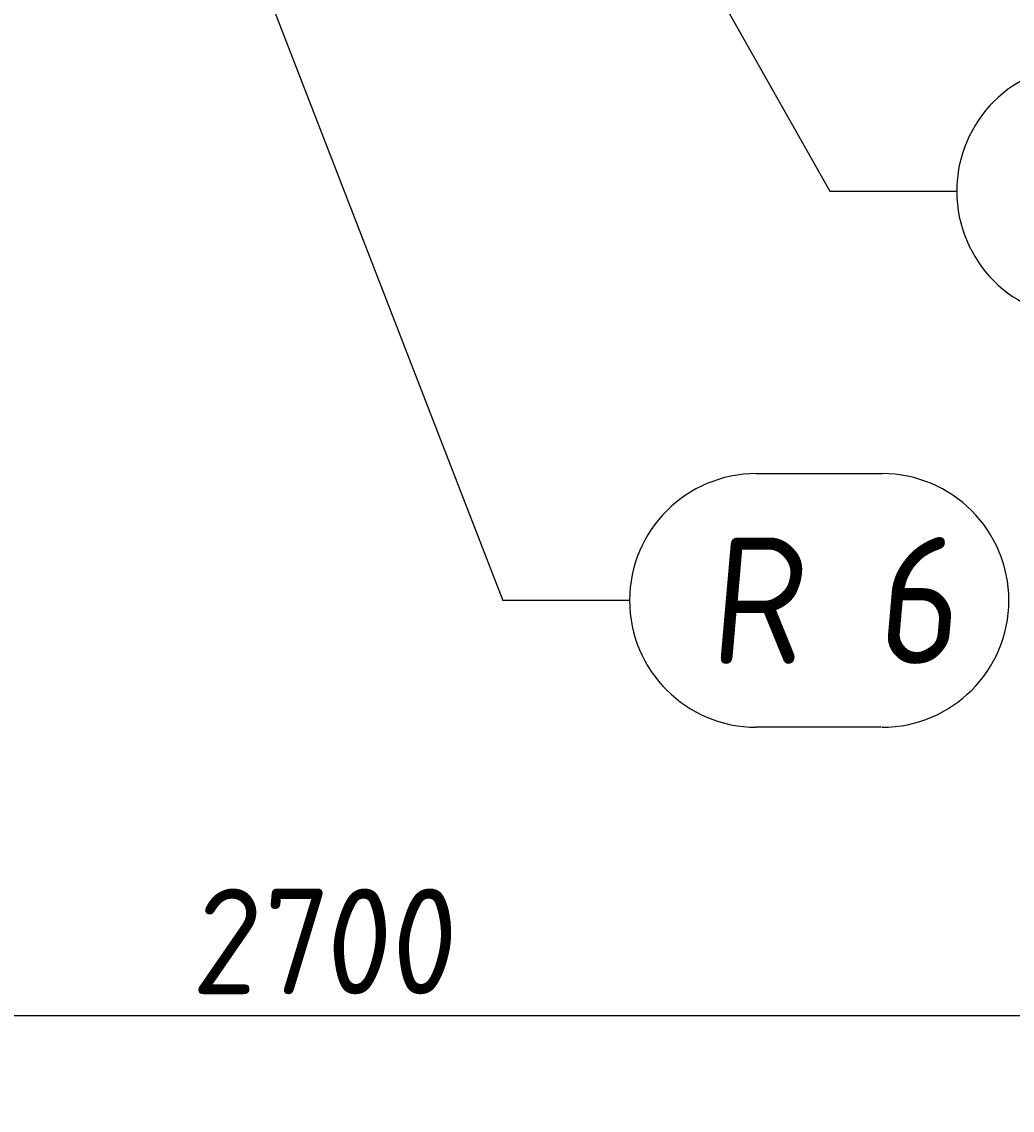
# Model space of a CAD drawing. Header units: millimetres. Extents: x 4047 to 23472, y 1613 to 16682.
# Tile 58 of 86: x 15866 to 17037, y 3118 to 4406. Entities that reach past the tile are written whole.
import ezdxf

# ---------------------------------------------------------------- set-up
doc = ezdxf.new("R2010")
doc.units = ezdxf.units.MM
doc.layers.add('Rbcs_EX_Wymiary', color=7, linetype='Continuous')
doc.styles.add('RBCS_dim', font='isocpeur.ttf', dxfattribs={"width": 0.9, "oblique": 5})
doc.styles.add('RBCS_dim1', font='isocpeur.ttf', dxfattribs={"width": 0.9, "oblique": 5, "height": 3})
doc.dimstyles.new('Copy of RBCS_STANDARD', dxfattribs={"dimtxt": 2.5, "dimasz": 2.5, "dimexe": 2, "dimexo": 5, "dimgap": 0.5, "dimtad": 1, "dimdec": 0, "dimtxsty": 'RBCS_dim', "dimblk": 'OBLIQUE', "dimcen": 2.5, "dimclrd": 3, "dimclre": 3, "dimclrt": 6, "dimadec": 0, "dimazin": 0, "dimtfac": 1, "dimtdec": 0, "dimtix": 1, "dimtmove": 0, "dimatfit": 3, "dimfxl": 2, "dimfxlon": 1, "dimarcsym": 0})

# ---------------------------------------------------------------- blocks, each defined once
blk = doc.blocks.new('_OBLIQUE')
at = {"color": 0, "linetype": 'ByBlock'}
blk.add_line((-0.5, -0.5), (0.5, 0.5), dxfattribs=at)
blk = doc.blocks.new('*D302')
at = {"layer": 'Defpoints', "color": 0, "lineweight": 25, "transparency": 16777216}
for p in [(14870.8, 4046.7), (17570.8, 4046.7), (17570.8, 3230.5)]:
    blk.add_point(p, dxfattribs=at)
at = {"layer": 'Rbcs_EX_Wymiary', "color": 3, "lineweight": -2, "transparency": 16777216}
for p, q in [((14870.8, 3330.5), (14870.8, 3130.5)), ((17570.8, 3330.5), (17570.8, 3130.5)), ((14870.8, 3230.5), (17570.8, 3230.5))]:
    blk.add_line(p, q, dxfattribs=at)
at = {"layer": 'Rbcs_EX_Wymiary', "color": 3, "lineweight": -2, "transparency": 16777216, "xscale": 125, "yscale": 125, "zscale": 125, "rotation": 180}
blk.add_blockref('_OBLIQUE', (14870.8, 3230.5), dxfattribs=at)
at = {"layer": 'Rbcs_EX_Wymiary', "color": 3, "lineweight": -2, "transparency": 16777216, "xscale": 125, "yscale": 125, "zscale": 125}
blk.add_blockref('_OBLIQUE', (17570.8, 3230.5), dxfattribs=at)
at = {"layer": 'Rbcs_EX_Wymiary', "color": 6, "transparency": 16777216, "insert": (16220.8, 3318), "char_height": 125, "attachment_point": 5, "style": 'RBCS_dim'}
blk.add_mtext('2700', dxfattribs=at)
blk = doc.blocks.new('*D308')
at = {"layer": 'Defpoints', "color": 0, "lineweight": 25, "transparency": 16777216}
for p in [(14670.8, 4435.6), (17770.8, 4439.1), (14670.8, 2917.1)]:
    blk.add_point(p, dxfattribs=at)
at = {"layer": 'Rbcs_EX_Wymiary', "color": 3, "lineweight": -2, "transparency": 16777216}
for p, q in [((14670.8, 3017.1), (14670.8, 2817.1)), ((17770.8, 3017.1), (17770.8, 2817.1)), ((17770.8, 2917.1), (14670.8, 2917.1))]:
    blk.add_line(p, q, dxfattribs=at)
at = {"layer": 'Rbcs_EX_Wymiary', "color": 3, "lineweight": -2, "transparency": 16777216, "xscale": 125, "yscale": 125, "zscale": 125, "rotation": 180}
blk.add_blockref('_OBLIQUE', (14670.8, 2917.1), dxfattribs=at)
at = {"layer": 'Rbcs_EX_Wymiary', "color": 3, "lineweight": -2, "transparency": 16777216, "xscale": 125, "yscale": 125, "zscale": 125}
blk.add_blockref('_OBLIQUE', (17770.8, 2917.1), dxfattribs=at)
at = {"layer": 'Rbcs_EX_Wymiary', "color": 6, "transparency": 16777216, "insert": (16220.8, 3004.6), "char_height": 125, "attachment_point": 5, "style": 'RBCS_dim'}
blk.add_mtext('3100', dxfattribs=at)
blk = doc.blocks.new('*D312')
at = {"layer": 'Defpoints', "color": 0, "lineweight": 25, "transparency": 16777216}
for p in [(8015.8, 4456.1), (21040.8, 4456.1), (21040.8, 2569.6)]:
    blk.add_point(p, dxfattribs=at)
at = {"layer": 'Rbcs_EX_Wymiary', "color": 3, "lineweight": -2, "transparency": 16777216}
for p, q in [((8015.8, 2669.6), (8015.8, 2469.6)), ((21040.8, 2669.6), (21040.8, 2469.6)), ((8015.8, 2569.6), (21040.8, 2569.6))]:
    blk.add_line(p, q, dxfattribs=at)
at = {"layer": 'Rbcs_EX_Wymiary', "color": 3, "lineweight": -2, "transparency": 16777216, "xscale": 125, "yscale": 125, "zscale": 125, "rotation": 180}
blk.add_blockref('_OBLIQUE', (8015.8, 2569.6), dxfattribs=at)
at = {"layer": 'Rbcs_EX_Wymiary', "color": 3, "lineweight": -2, "transparency": 16777216, "xscale": 125, "yscale": 125, "zscale": 125}
blk.add_blockref('_OBLIQUE', (21040.8, 2569.6), dxfattribs=at)
at = {"layer": 'Rbcs_EX_Wymiary', "color": 6, "transparency": 16777216, "insert": (14528.3, 2657.1), "char_height": 125, "attachment_point": 5, "style": 'RBCS_dim'}
blk.add_mtext('13025', dxfattribs=at)

msp = doc.modelspace()

# ---------------------------------------------------------------- linework, layer by layer
at = {"layer": 'Rbcs_EX_Wymiary', "color": 3}
for p, q in [((16821.8, 4205.4), (16971.8, 4205.4)), ((16734.7, 3871.3), (16883.5, 3871.3)), ((16584.7, 3721.3), (16434.7, 3721.3)), ((16883, 3571.3), (16734.7, 3571.3))]:
    msp.add_line(p, q, dxfattribs=at)
for points in [[(16665.5, 4481.7), (16821.8, 4205.4)], [(16143.6, 4472.5), (16434.7, 3721.3)]]:
    msp.add_lwpolyline(points, dxfattribs=at)
for centre, start, end in [((17121.8, 4205.4), 90, 270), ((16734.7, 3721.3), 90, 270), ((16883.5, 3721.3), 270, 90)]:
    msp.add_arc(centre, 150, start, end, dxfattribs=at)

# ---------------------------------------------------------------- texts
at = {"layer": 'Rbcs_EX_Wymiary', "color": 6, "ltscale": 50, "insert": (16677.5, 3646.3), "char_height": 150, "attachment_point": 7, "style": 'RBCS_dim1'}
msp.add_mtext('R 6', dxfattribs=at)

# ---------------------------------------------------------------- dimensions: what is measured, and where the dimension line sits
at = {"layer": 'Rbcs_EX_Wymiary'}
for base, p1, p2, picture, middle in [((21040.8, 2569.6), (8015.8, 4456.1), (21040.8, 4456.1), '*D312', (14528.3, 2657.1)), ((14670.8, 2917.1), (17770.8, 4439.1), (14670.8, 4435.6), '*D308', (16220.8, 3004.6)), ((17570.8, 3230.5), (14870.8, 4046.7), (17570.8, 4046.7), '*D302', (16220.8, 3318))]:
    dim = msp.add_linear_dim(base=base, p1=p1, p2=p2, dimstyle='Copy of RBCS_STANDARD', dxfattribs=at)
    dim.commit()
    dim.dimension.update_dxf_attribs({"geometry": picture, "text_midpoint": middle})

doc.saveas('drawing.dxf')
